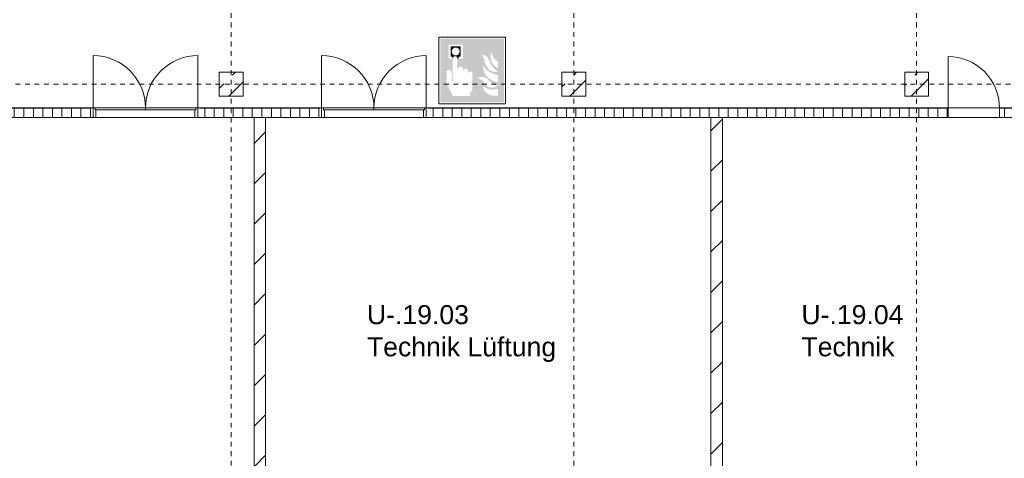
# Model space of a CAD drawing. Header units: metres. Extents: x 6 to 268, y -85 to 18.
# Tile 7 of 33: x 69 to 89, y -44 to -35. Entities that reach past the tile are written whole.
import ezdxf

# ---------------------------------------------------------------- set-up
doc = ezdxf.new("R2010")
doc.units = ezdxf.units.M
doc.linetypes.add('Rasterlinie', pattern=[0.019, 0.01, -0.003, 0.003, -0.003])
doc.linetypes.add('Über Schnittebene 1', pattern=[0.001, 0, -0.001])
for name, color, linetype, lineweight in [('A_Allgemeine Beschriftungen', 7, 'Continuous', 9), ('A_Geschossdecken', 7, 'Continuous', 9), ('A_Importierte Elemente in Familien', 7, 'Continuous', 9), ('A_Raster', 7, 'Continuous', 9), ('A_Räume_Beschriftung', 7, 'Continuous', 9), ('A_Tragwerksstützen', 7, 'Continuous', 9), ('A_Türen', 7, 'Continuous', 9), ('A_Türen_Rahmen', 7, 'Continuous', 9), ('A_Wände', 7, 'Continuous', 9), ('A_Wände_Schraffur', 7, 'Continuous', 18)]:
    doc.layers.add(name, color=color, linetype=linetype, lineweight=lineweight)
doc.styles.add('Arial_B', font='txt', dxfattribs={"height": 0.3999999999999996})
pattern_1 = [(45, (95.50816146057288, -2), (-0.4242640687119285, 0.4242640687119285), [])]

# ---------------------------------------------------------------- blocks, each defined once
blk = doc.blocks.new('Fertigbeton-rechteckige Stütze mit Konsole - 500 x 500 - 2 Konsolen-V9-BS_Uebersicht_U1_BRANDSCHUTZ')
at = {"layer": 'A_Tragwerksstützen'}
h = blk.add_hatch(dxfattribs=at)
h.set_pattern_fill('FP_20', color=256, style=0, pattern_type=2)
h.set_pattern_definition([(45, (22.444, 34.297), (-0.3592102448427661, 0.3592102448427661), []), (45, (22.803, 34.297), (-0.3592102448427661, 0.3592102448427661), [0.254, -0.254])])
h.paths.add_polyline_path([(-0.2450000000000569, -0.2500000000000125), (0.2450000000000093, -0.2500000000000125), (0.2499999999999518, -0.2449999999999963), (0.2499999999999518, 0.2449999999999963), (0.2450000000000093, 0.2499999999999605), (-0.2450000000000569, 0.2499999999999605), (-0.2499999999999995, 0.2449999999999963), (-0.2499999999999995, -0.2450000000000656)], flags=0)
at = {"layer": 'A_Tragwerksstützen', "lineweight": 18}
for p, q in [((-0.2450000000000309, 0.2499999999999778), (-0.2499999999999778, 0.2450000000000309)), ((-0.2499999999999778, 0.2450000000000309), (-0.2499999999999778, -0.2450000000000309)), ((0.2450000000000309, 0.2499999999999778), (-0.2450000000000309, 0.2499999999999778)), ((0.2499999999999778, 0.2450000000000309), (0.2450000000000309, 0.2499999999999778)), ((0.2499999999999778, -0.2449999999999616), (0.2499999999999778, 0.2450000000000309)), ((-0.2499999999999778, -0.2450000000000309), (-0.2450000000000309, -0.2499999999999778)), ((-0.2450000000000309, -0.2499999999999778), (0.2450000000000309, -0.2499999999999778)), ((0.2450000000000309, -0.2499999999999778), (0.2499999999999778, -0.2449999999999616))]:
    blk.add_line(p, q, dxfattribs=at)
blk = doc.blocks.new('Fertigbeton-rechteckige Stütze mit Konsole - 500 x 500 - 2 Konsolen-V11-BS_Uebersicht_U1_BRANDSCHUTZ')
at = {"layer": 'A_Tragwerksstützen'}
h = blk.add_hatch(dxfattribs=at)
h.set_pattern_fill('FP_22', color=256, style=0, pattern_type=2)
h.set_pattern_definition([(45, (15.244, 34.297), (-0.3592102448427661, 0.3592102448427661), []), (45, (15.603, 34.297), (-0.3592102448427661, 0.3592102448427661), [0.254, -0.254])])
h.paths.add_polyline_path([(-0.2450000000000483, -0.2500000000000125), (0.2450000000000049, -0.2500000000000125), (0.2499999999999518, -0.2449999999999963), (0.2499999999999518, 0.2449999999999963), (0.2450000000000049, 0.2499999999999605), (-0.2450000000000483, 0.2499999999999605), (-0.2499999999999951, 0.2449999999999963), (-0.2499999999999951, -0.2450000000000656)], flags=0)
at = {"layer": 'A_Tragwerksstützen', "lineweight": 18}
for p, q in [((-0.2450000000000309, 0.2499999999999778), (-0.2499999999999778, 0.2450000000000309)), ((-0.2499999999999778, 0.2450000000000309), (-0.2499999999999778, -0.2450000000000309)), ((0.2450000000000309, 0.2499999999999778), (-0.2450000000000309, 0.2499999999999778)), ((0.2499999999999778, 0.2450000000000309), (0.2450000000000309, 0.2499999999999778)), ((0.2499999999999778, -0.2449999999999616), (0.2499999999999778, 0.2450000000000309)), ((-0.2499999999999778, -0.2450000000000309), (-0.2450000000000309, -0.2499999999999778)), ((-0.2450000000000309, -0.2499999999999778), (0.2450000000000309, -0.2499999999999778)), ((0.2450000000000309, -0.2499999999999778), (0.2499999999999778, -0.2449999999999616))]:
    blk.add_line(p, q, dxfattribs=at)
blk = doc.blocks.new('Fertigbeton-rechteckige Stütze mit Konsole - 500 x 500 - 2 Konsolen-V13-BS_Uebersicht_U1_BRANDSCHUTZ')
at = {"layer": 'A_Tragwerksstützen'}
h = blk.add_hatch(dxfattribs=at)
h.set_pattern_fill('FP_24', color=256, style=0, pattern_type=2)
h.set_pattern_definition([(45, (8.044, 34.297), (-0.3592102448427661, 0.3592102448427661), []), (45, (8.402999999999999, 34.297), (-0.3592102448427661, 0.3592102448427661), [0.254, -0.254])])
h.paths.add_polyline_path([(-0.2450000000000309, -0.2499999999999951), (0.2450000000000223, -0.2499999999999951), (0.2499999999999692, -0.244999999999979), (0.2499999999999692, 0.2450000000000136), (0.2450000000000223, 0.2499999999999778), (-0.2450000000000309, 0.2499999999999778), (-0.2499999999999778, 0.2450000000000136), (-0.2499999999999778, -0.2450000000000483)], flags=0)
at = {"layer": 'A_Tragwerksstützen', "lineweight": 18}
for p, q in [((-0.2450000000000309, 0.2499999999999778), (-0.2499999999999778, 0.2450000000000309)), ((-0.2499999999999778, 0.2450000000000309), (-0.2499999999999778, -0.2450000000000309)), ((0.2450000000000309, 0.2499999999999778), (-0.2450000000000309, 0.2499999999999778)), ((0.2499999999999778, 0.2450000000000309), (0.2450000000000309, 0.2499999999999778)), ((0.2499999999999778, -0.2449999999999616), (0.2499999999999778, 0.2450000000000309)), ((-0.2499999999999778, -0.2450000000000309), (-0.2450000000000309, -0.2499999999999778)), ((-0.2450000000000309, -0.2499999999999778), (0.2450000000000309, -0.2499999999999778)), ((0.2450000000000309, -0.2499999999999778), (0.2499999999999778, -0.2449999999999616))]:
    blk.add_line(p, q, dxfattribs=at)
blk = doc.blocks.new('GSH_Tuer_I_1flg_SZ - 1080x2135_Voll-4273895-BS_Uebersicht_U1_BRANDSCHUTZ')
at = {"layer": 'A_Türen', "linetype": 'Über Schnittebene 1'}
for p, q in [((-0.540000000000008, 0.08556538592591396), (0.5399999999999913, 0.08556538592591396)), ((-0.540000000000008, -0.1144346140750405), (0.5399999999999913, -0.1144346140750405))]:
    blk.add_line(p, q, dxfattribs=at)
at = {"layer": 'A_Türen'}
blk.add_line((0.5399999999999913, -1.194434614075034), (0.5399999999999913, -0.1144346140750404), dxfattribs=at)
blk.add_arc((0.5399999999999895, -0.1144346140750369), 1.079999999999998, 179.9999999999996, 269.9999999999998, dxfattribs=at)
blk = doc.blocks.new('IPRO_Tuer_I_2flg_SZ - 2200x2135_Voll-5308125-BS_Uebersicht_U1_BRANDSCHUTZ')
at = {"layer": 'A_Türen', "linetype": 'Über Schnittebene 1'}
for p, q in [((1.099999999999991, 0.0855653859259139), (-1.100000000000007, 0.0855653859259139)), ((1.099999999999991, -0.1144346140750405), (-1.100000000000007, -0.1144346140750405))]:
    blk.add_line(p, q, dxfattribs=at)
at = {"layer": 'A_Türen'}
for p, q in [((-1.100000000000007, -0.1144346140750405), (-1.100000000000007, -1.214434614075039)), ((-1.059999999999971, -0.07443461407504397), (-7.850786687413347e-15, -0.07443461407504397)), ((-1.059999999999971, -0.1144346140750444), (-1.059999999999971, -0.07443461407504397)), ((-7.850786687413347e-15, -0.1144346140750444), (-1.059999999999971, -0.1144346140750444)), ((2.96434876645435e-14, -0.1144346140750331), (2.97788460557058e-14, -0.07443461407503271)), ((2.97788460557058e-14, -0.07443461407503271), (1.059999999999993, -0.07443461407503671)), ((-7.850786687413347e-15, -0.07443461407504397), (-7.850786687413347e-15, -0.1144346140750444)), ((1.059999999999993, -0.1144346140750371), (2.96434876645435e-14, -0.1144346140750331)), ((1.059999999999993, -0.07443461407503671), (1.059999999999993, -0.1144346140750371)), ((1.099999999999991, -0.1144346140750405), (1.099999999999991, -1.21443461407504))]:
    blk.add_line(p, q, dxfattribs=at)
for centre, radius, start, end in [((-1.100000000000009, -0.1144346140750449), 1.099999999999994, 269.9999999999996, 2.226388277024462e-13), ((1.09999999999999, -0.1144346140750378), 1.100000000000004, 180.0000000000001, 269.9999999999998)]:
    blk.add_arc(centre, radius, start, end, dxfattribs=at)
at = {"layer": 'A_Türen_Rahmen'}
for p, q in [((-1.100000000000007, -0.1144346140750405), (-1.100000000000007, 0.0855653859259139)), ((-1.100000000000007, 0.08556538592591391), (-1.039999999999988, 0.08556538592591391)), ((-1.039999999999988, 0.08556538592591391), (-1.039999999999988, -0.07443461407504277)), ((1.039999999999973, 0.08556538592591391), (1.099999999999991, 0.08556538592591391)), ((1.039999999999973, -0.07443461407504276), (1.039999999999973, 0.08556538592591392)), ((1.099999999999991, 0.08556538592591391), (1.099999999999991, -0.1144346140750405)), ((-1.059999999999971, -0.1144346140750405), (-1.100000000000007, -0.1144346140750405)), ((1.099999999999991, -0.1144346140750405), (1.059999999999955, -0.1144346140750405))]:
    blk.add_line(p, q, dxfattribs=at)
blk = doc.blocks.new('IPRO_Tuer_I_2flg_SZ - 2200x2135_Voll-5308129-BS_Uebersicht_U1_BRANDSCHUTZ')
at = {"layer": 'A_Türen'}
for p, q in [((-1.100000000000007, 0.1144346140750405), (-1.100000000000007, 1.214434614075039)), ((1.099999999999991, 0.1144346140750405), (1.099999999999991, 1.21443461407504)), ((-7.850786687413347e-15, 0.1144346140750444), (-1.059999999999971, 0.1144346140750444)), ((-1.059999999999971, 0.1144346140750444), (-1.059999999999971, 0.07443461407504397)), ((-1.059999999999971, 0.07443461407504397), (-7.850786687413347e-15, 0.07443461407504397)), ((1.059999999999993, 0.1144346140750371), (2.96434876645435e-14, 0.1144346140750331)), ((2.96434876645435e-14, 0.1144346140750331), (2.97788460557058e-14, 0.07443461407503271)), ((-7.850786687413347e-15, 0.07443461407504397), (-7.850786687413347e-15, 0.1144346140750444)), ((2.97788460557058e-14, 0.07443461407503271), (1.059999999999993, 0.07443461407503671)), ((1.059999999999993, 0.07443461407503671), (1.059999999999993, 0.1144346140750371))]:
    blk.add_line(p, q, dxfattribs=at)
at = {"layer": 'A_Türen', "linetype": 'Über Schnittebene 1'}
for p, q in [((1.099999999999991, 0.1144346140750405), (-1.100000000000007, 0.1144346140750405)), ((1.099999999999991, -0.0855653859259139), (-1.100000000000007, -0.0855653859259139))]:
    blk.add_line(p, q, dxfattribs=at)
at = {"layer": 'A_Türen'}
for centre, radius, start, end in [((-1.100000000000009, 0.1144346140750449), 1.099999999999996, 359.9999999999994, 90.00000000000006), ((1.09999999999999, 0.1144346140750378), 1.100000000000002, 89.99999999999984, 179.9999999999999)]:
    blk.add_arc(centre, radius, start, end, dxfattribs=at)
at = {"layer": 'A_Türen_Rahmen'}
for p, q in [((-1.059999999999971, 0.1144346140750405), (-1.100000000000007, 0.1144346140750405)), ((-1.100000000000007, 0.1144346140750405), (-1.100000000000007, -0.0855653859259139)), ((-1.039999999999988, -0.08556538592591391), (-1.039999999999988, 0.07443461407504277)), ((1.039999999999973, 0.07443461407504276), (1.039999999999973, -0.08556538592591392)), ((1.099999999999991, 0.1144346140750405), (1.059999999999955, 0.1144346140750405)), ((1.099999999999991, -0.08556538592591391), (1.099999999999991, 0.1144346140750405)), ((-1.100000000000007, -0.08556538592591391), (-1.039999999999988, -0.08556538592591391)), ((1.039999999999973, -0.08556538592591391), (1.099999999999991, -0.08556538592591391))]:
    blk.add_line(p, q, dxfattribs=at)
blk = doc.blocks.new('Brandmelder DIN ISO 23601 - Brandmelder-7036843-BS_Uebersicht_U1_BRANDSCHUTZ')
at = {"layer": 'A_Importierte Elemente in Familien'}
h = blk.add_hatch(color=256, dxfattribs=at)
edge = h.paths.add_edge_path(flags=0)
edge.add_line((-0.002467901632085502, 0.002712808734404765), (-0.002467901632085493, 0.001238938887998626))
edge.add_line((-0.002467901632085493, 0.001238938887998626), (-0.002027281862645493, 0.001238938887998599))
edge.add_line((-0.002027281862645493, 0.001238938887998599), (-0.002027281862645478, -0.00112065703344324))
edge.add_line((-0.002155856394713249, -0.001120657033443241), (-0.002027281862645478, -0.00112065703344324))
edge.add_line((-0.002155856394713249, -0.001120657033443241), (-0.002155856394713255, -0.000303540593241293))
edge.add_line((-0.002155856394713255, -0.0003035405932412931), (-0.00221021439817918, -0.0001129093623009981))
edge.add_arc((-0.002446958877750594, -0.00019667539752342), 0.000251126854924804, 19.48503514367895, 160.6502538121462)
edge.add_line((-0.002683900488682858, -0.0001134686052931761), (-0.002683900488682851, -0.001373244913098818))
edge.add_line((-0.002683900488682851, -0.001373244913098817), (-0.002075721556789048, -0.002539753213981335))
edge.add_line((-0.002075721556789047, -0.002672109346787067), (-0.002075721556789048, -0.002539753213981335))
edge.add_line((-0.002075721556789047, -0.002672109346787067), (-0.0002212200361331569, -0.002672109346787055))
edge.add_line((-0.0002212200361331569, -0.002672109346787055), (-0.0002212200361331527, -0.003341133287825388))
edge.add_line((-0.0002212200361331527, -0.003341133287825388), (-0.003341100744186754, -0.003341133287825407))
edge.add_line((-0.003341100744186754, -0.003341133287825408), (-0.003341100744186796, 0.003341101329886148))
edge.add_line((-0.003341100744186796, 0.003341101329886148), (-0.0009763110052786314, 0.003341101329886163))
edge.add_line((-0.0009763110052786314, 0.003341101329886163), (-0.0009763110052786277, 0.002712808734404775))
edge.add_line((-0.0009763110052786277, 0.002712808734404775), (-0.002467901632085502, 0.002712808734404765))
h = blk.add_hatch(color=256, dxfattribs=at)
edge = h.paths.add_edge_path(flags=0)
edge.add_line((-0.0004104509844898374, -0.0002696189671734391), (-0.0003859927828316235, -0.000231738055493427))
edge.add_line((-0.000419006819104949, -0.0002847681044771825), (-0.0004104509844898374, -0.0002696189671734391))
edge = h.paths.add_edge_path(flags=0)
edge.add_line((-0.0008851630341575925, -4.099037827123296e-06), (-0.000885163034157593, 7.129604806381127e-06))
edge.add_line((-0.0009633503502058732, -4.099037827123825e-06), (-0.0008851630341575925, -4.099037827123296e-06))
edge = h.paths.add_edge_path(flags=0)
edge.add_line((-0.001441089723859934, 0.0001774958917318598), (-0.001441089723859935, 0.0002505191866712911))
edge.add_line((-0.001543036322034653, 0.0001774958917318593), (-0.001441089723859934, 0.0001774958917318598))
edge = h.paths.add_edge_path(flags=0)
edge.add_line((0.002021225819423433, 0.00196148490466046), (0.0009645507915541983, 0.001633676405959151))
edge.add_line((0.0009645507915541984, 0.001633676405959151), (0.001140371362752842, 0.0005473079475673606))
edge.add_line((0.001140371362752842, 0.0005473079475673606), (0.0005895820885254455, -0.0008552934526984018))
edge.add_line((0.0005895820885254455, -0.0008552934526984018), (0.001136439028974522, -0.001623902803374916))
edge.add_line((0.001136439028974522, -0.001623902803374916), (0.001136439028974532, -0.003341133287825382))
edge.add_line((0.001136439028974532, -0.003341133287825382), (-0.0002212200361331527, -0.00334113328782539))
edge.add_line((-0.0002212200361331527, -0.00334113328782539), (-0.0002212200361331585, -0.002287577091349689))
edge.add_arc((-0.0004260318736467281, -0.001868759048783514), 0.0004662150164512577, 296.0597167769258, 351.2581299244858)
edge.add_line((3.476716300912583e-05, -0.001939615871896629), (3.476716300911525e-05, -0.0002322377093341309))
edge.add_arc((-0.0001757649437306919, -0.0003601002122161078), 0.0002463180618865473, 31.27157321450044, 148.5923489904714)
edge.add_line((-0.0004313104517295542, -0.000284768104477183), (-0.000419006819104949, -0.0002847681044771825))
edge.add_line((-0.0004313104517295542, -0.000284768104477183), (-0.0004313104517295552, -1.72525404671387e-05))
edge.add_arc((-0.0006610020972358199, -5.653615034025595e-05), 0.0002330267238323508, 9.705258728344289, 164.1444958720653)
edge.add_line((-0.0009633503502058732, -4.099037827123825e-06), (-0.0009633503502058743, 0.0001935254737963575))
edge.add_arc((-0.00121357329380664, 0.0001268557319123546), 0.0002589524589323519, 14.91936452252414, 151.4743111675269)
edge.add_line((-0.001543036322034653, 0.0001774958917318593), (-0.00154303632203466, 0.00123893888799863))
edge.add_line((-0.00154303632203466, 0.00123893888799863), (-0.0009763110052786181, 0.001238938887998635))
edge.add_line((-0.0009763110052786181, 0.001238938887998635), (-0.0009763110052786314, 0.003341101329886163))
edge.add_line((-0.0009763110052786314, 0.003341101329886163), (0.002021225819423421, 0.003341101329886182))
edge.add_line((0.002021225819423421, 0.003341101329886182), (0.002021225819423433, 0.00196148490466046))
h = blk.add_hatch(color=256, dxfattribs=at)
edge = h.paths.add_edge_path(flags=0)
edge.add_line((0.003341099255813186, 0.00334110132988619), (0.003341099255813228, -0.003341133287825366))
edge.add_line((0.003341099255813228, -0.003341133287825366), (0.001136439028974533, -0.003341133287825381))
edge.add_line((0.001136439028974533, -0.003341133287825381), (0.001136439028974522, -0.001623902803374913))
edge.add_arc((0.002245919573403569, -0.001540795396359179), 0.001112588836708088, 184.2838313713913, 228.6293256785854)
edge.add_arc((0.002432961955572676, -0.001078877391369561), 0.00159142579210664, 234.5778982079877, 279.8555089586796)
edge.add_line((0.002705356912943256, -0.002646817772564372), (0.002705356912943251, -0.001941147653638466))
edge.add_line((0.002705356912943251, -0.001941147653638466), (0.002694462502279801, -0.001578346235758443))
edge.add_line((0.002694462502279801, -0.001578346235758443), (0.002705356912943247, -0.001226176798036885))
edge.add_line((0.002705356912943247, -0.001226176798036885), (0.002705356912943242, -0.0005055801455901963))
edge.add_line((0.002705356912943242, -0.0005055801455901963), (0.002702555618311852, -0.0001150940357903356))
edge.add_line((0.002702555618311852, -0.0001150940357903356), (0.002705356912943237, 0.0002291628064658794))
edge.add_line((0.002705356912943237, 0.0002291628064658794), (0.002705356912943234, 0.000951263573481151))
edge.add_arc((0.003490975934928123, 0.002307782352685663), 0.001567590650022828, 224.4196320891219, 239.9230017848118, ccw=False)
edge.add_arc((0.003312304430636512, 0.002106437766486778), 0.001299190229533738, 186.4059159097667, 223.5925616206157, ccw=False)
edge.add_line((0.002021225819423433, 0.001961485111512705), (0.002021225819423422, 0.003341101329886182))
edge.add_line((0.002021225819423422, 0.003341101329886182), (0.003341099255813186, 0.00334110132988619))
h = blk.add_hatch(color=256, dxfattribs=at)
edge = h.paths.add_edge_path(flags=0)
edge.add_line((-0.002254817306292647, 0.001975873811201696), (-0.002135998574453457, 0.001975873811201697))
edge.add_line((-0.002254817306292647, 0.001975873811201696), (-0.00225481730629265, 0.002516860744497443))
edge.add_line((-0.00225481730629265, 0.002516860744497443), (-0.001189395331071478, 0.002516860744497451))
edge.add_line((-0.001189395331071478, 0.002516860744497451), (-0.001189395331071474, 0.001975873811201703))
edge.add_line((-0.001311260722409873, 0.001975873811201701), (-0.001189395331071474, 0.001975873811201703))
edge.add_arc((-0.001723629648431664, 0.001981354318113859), 0.0004124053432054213, 359.2385667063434, 540.7614332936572)
h = blk.add_hatch(color=256, dxfattribs=at)
edge = h.paths.add_edge_path(flags=0)
edge.add_arc((-0.001723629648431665, 0.001981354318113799), 0.0004124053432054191, 180.7614332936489, 359.238566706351)
edge.add_line((-0.001189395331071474, 0.001975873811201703), (-0.001311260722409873, 0.001975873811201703))
edge.add_line((-0.001189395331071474, 0.001975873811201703), (-0.001189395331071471, 0.001434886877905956))
edge.add_line((-0.001189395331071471, 0.001434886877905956), (-0.001428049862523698, 0.001434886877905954))
edge.add_line((-0.001428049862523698, 0.001434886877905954), (-0.001428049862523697, 0.001238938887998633))
edge.add_line((-0.00154303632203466, 0.001238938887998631), (-0.001428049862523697, 0.001238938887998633))
edge.add_arc((-0.001785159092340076, 0.001244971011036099), 0.0002421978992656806, 358.5728574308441, 541.4271425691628)
edge.add_line((-0.002088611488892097, 0.001238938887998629), (-0.002027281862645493, 0.0012389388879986))
edge.add_line((-0.002088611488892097, 0.001238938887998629), (-0.002088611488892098, 0.00143488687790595))
edge.add_line((-0.002088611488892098, 0.00143488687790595), (-0.002254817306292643, 0.001434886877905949))
edge.add_line((-0.002254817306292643, 0.001434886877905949), (-0.002254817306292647, 0.001975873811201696))
edge.add_line((-0.002254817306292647, 0.001975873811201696), (-0.002135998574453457, 0.001975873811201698))
h = blk.add_hatch(color=256, dxfattribs=at)
edge = h.paths.add_edge_path(flags=0)
edge.add_arc((0.002682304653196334, 0.00119282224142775), 0.001395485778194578, 189.6059068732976, 216.7551333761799)
edge.add_arc((0.002446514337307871, 0.0008750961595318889), 0.001022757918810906, 210.3855511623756, 284.4978676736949)
edge.add_line((0.002702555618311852, -0.0001150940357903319), (0.002705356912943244, -0.0005055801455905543))
edge.add_arc((0.003218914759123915, 0.002198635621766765), 0.002752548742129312, 242.9553600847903, 259.2470052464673, ccw=False)
edge.add_arc((0.002966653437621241, 0.001607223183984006), 0.002111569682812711, 210.1294976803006, 241.75515556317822, ccw=False)
edge.add_line((0.00114037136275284, 0.0005473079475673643), (0.0009645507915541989, 0.001633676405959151))
edge.add_arc((0.0001178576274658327, 0.0007804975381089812), 0.001201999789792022, 8.586404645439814, 45.21860566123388, ccw=False)
h = blk.add_hatch(color=256, dxfattribs=at)
edge = h.paths.add_edge_path(flags=0)
edge.add_arc((0.003327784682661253, 0.001482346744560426), 0.001399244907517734, 159.8611230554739, 243.5874614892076)
edge.add_line((0.002705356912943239, 0.0002291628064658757), (0.002702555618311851, -0.0001150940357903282))
edge.add_arc((0.00371151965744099, 0.001593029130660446), 0.001983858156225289, 205.7146269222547, 239.4302581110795, ccw=False)
edge.add_arc((-0.001008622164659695, -0.0002391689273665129), 0.003089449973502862, 18.32656048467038, 31.17235520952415)
edge.add_arc((0.001044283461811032, 0.0008715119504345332), 0.0007663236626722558, 39.59896584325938, 95.97218717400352)
edge.add_line((0.0009645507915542, 0.001633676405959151), (0.002021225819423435, 0.00196148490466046))
h = blk.add_hatch(color=256, dxfattribs=at)
edge = h.paths.add_edge_path(flags=0)
edge.add_line((0.002705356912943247, -0.001226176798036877), (0.002694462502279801, -0.001578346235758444))
edge.add_arc((0.002879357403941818, -0.0001194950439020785), 0.001470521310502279, 242.0142221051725, 262.77683994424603, ccw=False)
edge.add_arc((0.003389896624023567, 0.0005059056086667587), 0.002267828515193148, 220.2675334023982, 238.0351821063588, ccw=False)
edge.add_arc((0.001070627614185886, -0.001458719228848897), 0.0007717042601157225, 40.26753340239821, 128.5615330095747)
edge.add_line((0.000589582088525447, -0.0008552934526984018), (0.001140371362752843, 0.0005473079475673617))
edge.add_arc((0.002844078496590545, 0.0004649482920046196), 0.001696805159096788, 177.2323940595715, 265.3105741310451)
h = blk.add_hatch(color=256, dxfattribs=at)
edge = h.paths.add_edge_path(flags=0)
edge.add_arc((0.002095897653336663, -0.0008907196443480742), 0.0009116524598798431, 214.9220074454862, 311.0389025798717)
edge.add_line((0.002694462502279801, -0.001578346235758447), (0.002705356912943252, -0.001941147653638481))
edge.add_arc((0.002179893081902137, -0.000491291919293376), 0.001540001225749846, 227.3461867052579, 289.9217778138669, ccw=False)
edge.add_line((0.001136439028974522, -0.001623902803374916), (0.000589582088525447, -0.0008552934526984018))
edge.add_arc((0.000501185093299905, -0.001770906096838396), 0.0009198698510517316, 22.924189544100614, 84.48552141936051, ccw=False)
at = {"layer": 'A_Allgemeine Beschriftungen'}
for p, q in [((-0.003499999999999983, -0.003499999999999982), (-0.003500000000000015, 0.003500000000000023)), ((-0.003500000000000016, 0.003500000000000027), (0.003499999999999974, 0.003500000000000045)), ((0.003499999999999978, 0.003500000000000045), (0.003499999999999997, -0.003499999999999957)), ((0.003499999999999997, -0.003499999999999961), (-0.00349999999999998, -0.003499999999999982))]:
    blk.add_line(p, q, dxfattribs=at)
at = {"layer": 'A_Importierte Elemente in Familien', "flags": 128}
for points in [[(0.003499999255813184, 0.003500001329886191), (0.001749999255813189, 0.00350000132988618), (-7.441868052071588e-10, 0.003500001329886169), (-0.0017500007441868, 0.003500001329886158), (-0.003500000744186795, 0.003500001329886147)], [(-0.003500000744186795, 0.003500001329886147), (-0.003500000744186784, 0.001750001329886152), (-0.003500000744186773, 1.329886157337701e-09), (-0.003500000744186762, -0.001749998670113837), (-0.003500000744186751, -0.003499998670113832)], [(0.003499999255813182, 0.003500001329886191), (0.001749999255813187, 0.00350000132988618), (-7.4418680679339e-10, 0.003500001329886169), (-0.001750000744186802, 0.003500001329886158), (-0.003500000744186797, 0.003500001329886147)], [(-0.003500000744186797, 0.003500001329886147), (-0.003500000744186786, 0.001750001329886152), (-0.003500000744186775, 1.329886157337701e-09), (-0.003500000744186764, -0.001749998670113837), (-0.003500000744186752, -0.003499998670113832)], [(0.003499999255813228, -0.003499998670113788), (0.003499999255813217, -0.001749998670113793), (0.003499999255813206, 1.329886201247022e-09), (0.003499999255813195, 0.001750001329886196), (0.003499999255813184, 0.003500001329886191)], [(0.003499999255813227, -0.003499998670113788), (0.003499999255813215, -0.001749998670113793), (0.003499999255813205, 1.329886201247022e-09), (0.003499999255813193, 0.001750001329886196), (0.003499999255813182, 0.003500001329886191)], [(-0.003500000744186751, -0.003499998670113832), (-0.001750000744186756, -0.003499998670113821), (-7.441867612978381e-10, -0.00349999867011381), (0.001749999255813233, -0.003499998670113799), (0.003499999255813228, -0.003499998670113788)], [(-0.003500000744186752, -0.003499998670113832), (-0.001750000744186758, -0.003499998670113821), (-7.441867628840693e-10, -0.00349999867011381), (0.001749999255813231, -0.003499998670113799), (0.003499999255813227, -0.003499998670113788)]]:
    blk.add_lwpolyline(points, dxfattribs=at)

msp = doc.modelspace()

# ---------------------------------------------------------------- hatches: boundary and pattern name
at = {"layer": 'A_Wände_Schraffur', "lineweight": 9}
h = msp.add_hatch(dxfattribs=at)
h.set_pattern_fill('FP_3', color=256, style=0, pattern_type=2)
h.set_pattern_definition([(0, (95.50816146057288, -2), (0, 0.2), []), (90, (95.50816146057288, -2), (-0.2, 1.224646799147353e-17), [])])
h.paths.add_polyline_path([(102.314168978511, -36.99696157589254), (102.4141689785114, -36.99696157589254), (102.4141689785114, -36.79696157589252), (89.20416897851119, -36.79696157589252), (89.20416897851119, -36.99696157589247), (101.510459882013, -36.99696157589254)], flags=0)
h.paths.add_polyline_path([(82.61624000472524, -36.99696157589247), (88.12416897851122, -36.99696157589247), (88.12416897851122, -36.79696157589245), (77.20416897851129, -36.79696157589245), (77.20416897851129, -36.99696157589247), (77.89268503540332, -36.99696157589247)], flags=0)
h.paths.add_polyline_path([(72.40416897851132, -36.99696157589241), (74.92416897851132, -36.99696157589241), (74.92416897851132, -36.79696157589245), (72.40416897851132, -36.79696157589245)], flags=0)
h.paths.add_polyline_path([(58.16416897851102, -36.99696157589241), (70.12416897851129, -36.99696157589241), (70.12416897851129, -36.79696157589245), (57.96916897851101, -36.79696157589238), (57.96916897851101, -36.99696157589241)], flags=0)
h.paths.add_polyline_path([(56.95916897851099, -36.99696157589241), (56.95916897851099, -36.79696157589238), (50.91416897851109, -36.79696157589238), (50.91416897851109, -36.99696157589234), (55.72416897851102, -36.99696157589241)], flags=0)
h = msp.add_hatch(dxfattribs=at)
h.set_pattern_fill('FP_5', color=256, style=0, pattern_type=2)
h.set_pattern_definition(pattern_1)
h.paths.add_polyline_path([(73.78416897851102, -53.69696157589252), (73.78416897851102, -36.99696157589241), (73.54416897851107, -36.99696157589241), (73.54416897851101, -53.69696157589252)], flags=0)
h = msp.add_hatch(dxfattribs=at)
h.set_pattern_fill('FP_5', color=256, style=0, pattern_type=2)
h.set_pattern_definition(pattern_1)
h.paths.add_polyline_path([(83.14416897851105, -53.69696157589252), (83.38416897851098, -53.69696157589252), (83.38416897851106, -36.99696157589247), (83.14416897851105, -36.99696157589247), (83.14416897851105, -53.54696157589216)], flags=0)

# ---------------------------------------------------------------- linework, layer by layer
at = {"layer": 'A_Geschossdecken'}
for p, q in [((70.12416897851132, -36.7969615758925), (70.16416897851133, -36.7969615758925)), ((72.36416897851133, -36.7969615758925), (72.40416897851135, -36.7969615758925)), ((74.92416897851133, -36.7969615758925), (74.96416897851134, -36.7969615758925)), ((77.16416897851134, -36.7969615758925), (77.2041689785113, -36.7969615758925)), ((88.12416897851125, -36.7969615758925), (89.2041689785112, -36.7969615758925)), ((70.16416897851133, -36.9969615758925), (70.12416897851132, -36.9969615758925)), ((72.30416897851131, -36.9969615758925), (70.22416897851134, -36.9969615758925)), ((72.40416897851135, -36.9969615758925), (72.36416897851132, -36.9969615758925)), ((74.96416897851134, -36.99696157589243), (74.92416897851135, -36.99696157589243)), ((77.10416897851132, -36.99696157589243), (75.02416897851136, -36.99696157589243)), ((77.2041689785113, -36.99696157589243), (77.16416897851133, -36.99696157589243)), ((89.2041689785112, -36.99696157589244), (88.12416897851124, -36.99696157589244))]:
    msp.add_line(p, q, dxfattribs=at)
at = {"layer": 'A_Raster', "linetype": 'Rasterlinie'}
for p, q in [((73.06416897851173, -83.3043465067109), (73.06416897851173, -21.83808175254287)), ((80.26416897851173, -83.3043465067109), (80.26416897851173, -21.83808175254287)), ((87.46416897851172, -83.3043465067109), (87.46416897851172, -21.83808175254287)), ((44.33352431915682, -36.29696157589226), (121.2971222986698, -36.29696157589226))]:
    msp.add_line(p, q, dxfattribs=at)
at = {"layer": 'A_Wände', "lineweight": 18}
for p, q in [((70.12416897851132, -36.79696157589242), (57.96916897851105, -36.79696157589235)), ((74.92416897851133, -36.79696157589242), (72.40416897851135, -36.79696157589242)), ((88.12416897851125, -36.79696157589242), (77.2041689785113, -36.79696157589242)), ((88.12416897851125, -36.99696157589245), (88.12416897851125, -36.79696157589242)), ((102.4141689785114, -36.7969615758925), (89.2041689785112, -36.7969615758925)), ((89.2041689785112, -36.7969615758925), (89.2041689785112, -36.99696157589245)), ((58.16416897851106, -36.99696157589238), (70.12416897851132, -36.99696157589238)), ((72.40416897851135, -36.99696157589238), (73.5441689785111, -36.99696157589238)), ((73.5441689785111, -36.99696157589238), (73.54416897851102, -53.69696157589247)), ((73.78416897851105, -36.99696157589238), (74.92416897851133, -36.99696157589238)), ((73.78416897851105, -53.69696157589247), (73.78416897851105, -36.99696157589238)), ((77.2041689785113, -36.99696157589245), (83.14416897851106, -36.99696157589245)), ((83.1441689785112, -53.54696157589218), (83.14416897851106, -36.99696157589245)), ((83.38416897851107, -36.99696157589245), (88.12416897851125, -36.99696157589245)), ((83.384168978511, -53.69696157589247), (83.38416897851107, -36.99696157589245)), ((89.2041689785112, -36.99696157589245), (90.34416897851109, -36.99696157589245))]:
    msp.add_line(p, q, dxfattribs=at)
at = {"layer": 'A_Wände'}
for p, q in [((73.78416897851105, -36.99696157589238), (73.5441689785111, -36.99696157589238)), ((83.38416897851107, -36.99696157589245), (83.14416897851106, -36.99696157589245))]:
    msp.add_line(p, q, dxfattribs=at)

# ---------------------------------------------------------------- block references
at = {"layer": 'A_Allgemeine Beschriftungen', "xscale": 200, "yscale": 200, "zscale": 200}
msp.add_blockref('Brandmelder DIN ISO 23601 - Brandmelder-7036843-BS_Uebersicht_U1_BRANDSCHUTZ', (78.12591667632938, -36.0072227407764), dxfattribs=at)
at = {"layer": 'A_Tragwerksstützen'}
for name, p in [('Fertigbeton-rechteckige Stütze mit Konsole - 500 x 500 - 2 Konsolen-V9-BS_Uebersicht_U1_BRANDSCHUTZ', (73.06416897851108, -36.29696157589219)), ('Fertigbeton-rechteckige Stütze mit Konsole - 500 x 500 - 2 Konsolen-V11-BS_Uebersicht_U1_BRANDSCHUTZ', (80.26416897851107, -36.29696157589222)), ('Fertigbeton-rechteckige Stütze mit Konsole - 500 x 500 - 2 Konsolen-V13-BS_Uebersicht_U1_BRANDSCHUTZ', (87.46416897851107, -36.29696157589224))]:
    msp.add_blockref(name, p, dxfattribs=at)
at = {"layer": 'A_Türen', "rotation": 180}
for name, p in [('IPRO_Tuer_I_2flg_SZ - 2200x2135_Voll-5308125-BS_Uebersicht_U1_BRANDSCHUTZ', (71.26416897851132, -36.91139618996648)), ('GSH_Tuer_I_1flg_SZ - 1080x2135_Voll-4273895-BS_Uebersicht_U1_BRANDSCHUTZ', (88.6641689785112, -36.91139618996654))]:
    msp.add_blockref(name, p, dxfattribs=at)
at = {"layer": 'A_Türen'}
msp.add_blockref('IPRO_Tuer_I_2flg_SZ - 2200x2135_Voll-5308129-BS_Uebersicht_U1_BRANDSCHUTZ', (76.06416897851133, -36.9113961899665), dxfattribs=at)

# ---------------------------------------------------------------- texts
at = {"layer": 'A_Räume_Beschriftung', "char_height": 0.3999999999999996, "attachment_point": 1, "style": 'Arial_B'}
for s, insert, width in [('U-.19.03', (75.91671153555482, -40.93526272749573), 2.645568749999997), ('U-.19.04', (85.04471153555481, -40.93526272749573), 2.645568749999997), ('Technik Lüftung', (75.91671153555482, -41.60995022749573), 5.339238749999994), ('Technik', (85.04471153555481, -41.60995022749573), 2.613501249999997)]:
    msp.add_mtext(s, dxfattribs=dict(at, insert=insert, width=width))

doc.saveas('drawing.dxf')
